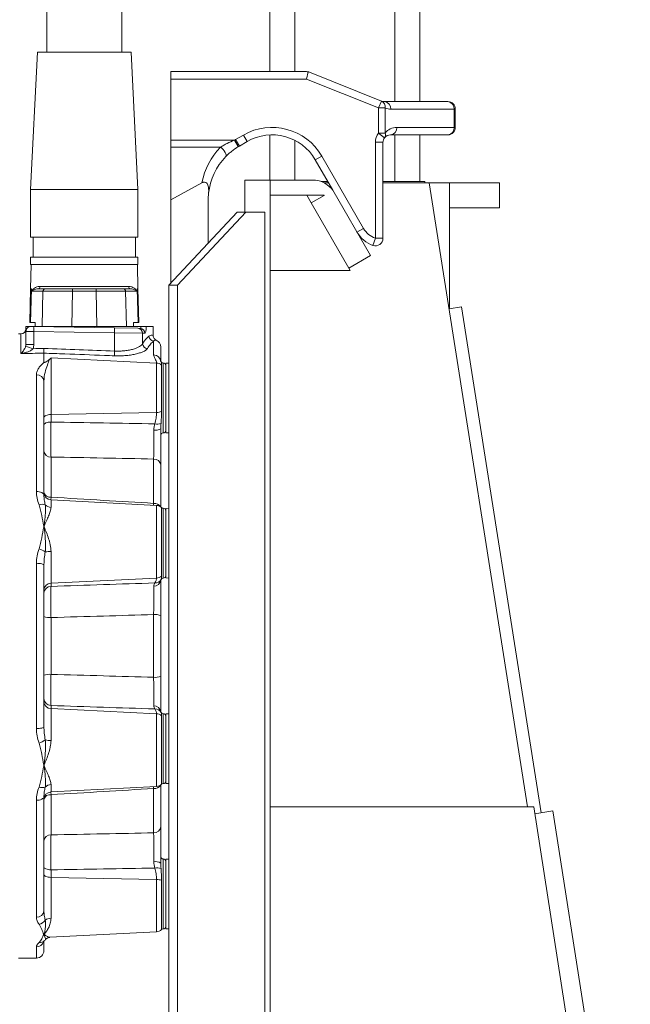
# Model space of a CAD drawing. Header units: millimetres. Extents: x 21 to 1445, y 16 to 3591.
# Tile 5 of 8: x 747 to 992, y 2198 to 2593. Entities that reach past the tile are written whole.
import ezdxf

# ---------------------------------------------------------------- set-up
doc = ezdxf.new("R2010")
doc.units = ezdxf.units.MM

msp = doc.modelspace()

# ---------------------------------------------------------------- linework, layer by layer
at = {"color": 7, "linetype": 'Continuous', "lineweight": 15}
for p, q in [((847.7, 2571.96), (847.7, 3527.95)), ((857.7, 2571.96), (857.7, 3527.95)), ((897.7, 2559.96), (897.7, 3527.95)), ((907.7, 2559.96), (907.7, 3527.95)), ((758.35, 2610.71), (758.35, 2579.71)), ((788.35, 2579.71), (788.35, 2610.71)), ((754.6, 2579.71), (751.85, 2524.71)), ((792.1, 2579.71), (754.6, 2579.71)), ((794.85, 2524.71), (792.1, 2579.71)), ((807.97, 2571.96), (862.39, 2571.96)), ((807.97, 2568.96), (807.97, 2571.96)), ((862.96, 2571.9), (862.39, 2568.96)), ((863.5, 2571.74), (892.35, 2560.2)), ((862.39, 2568.96), (807.97, 2568.96)), ((807.97, 2544.48), (807.97, 2568.96)), ((891.24, 2557.42), (862.39, 2568.96)), ((892.35, 2560.2), (891.24, 2557.42)), ((892.35, 2560.2), (892.43, 2560.17)), ((893.54, 2559.96), (918.97, 2559.96)), ((893.83, 2557.42), (891.24, 2557.42)), ((891.24, 2547.35), (891.24, 2557.42)), ((893.83, 2557.42), (893.83, 2547.35)), ((893.91, 2557.39), (893.83, 2557.42)), ((921.56, 2556.96), (896.14, 2556.96)), ((921.56, 2549.66), (921.56, 2556.96)), ((921.97, 2556.96), (921.56, 2556.96)), ((921.97, 2556.96), (921.97, 2549.66)), ((898.56, 2549.66), (921.56, 2549.66)), ((921.56, 2549.66), (921.97, 2549.66)), ((807.97, 2544.48), (833.48, 2544.48)), ((807.97, 2541.69), (807.97, 2544.48)), ((835.03, 2541.92), (833.48, 2544.48)), ((833.97, 2544.77), (837.06, 2546.56)), ((835.47, 2542.17), (833.97, 2544.77)), ((838.56, 2543.96), (835.47, 2542.17)), ((838.56, 2543.96), (837.06, 2546.56)), ((847.7, 2528.5), (847.7, 2546.62)), ((857.7, 2528.5), (857.7, 2544.42)), ((892.97, 2543.66), (889.97, 2543.66)), ((889.97, 2505.23), (889.97, 2543.66)), ((893.6, 2545.5), (891.24, 2547.35)), ((893.83, 2547.35), (891.24, 2547.35)), ((892.97, 2543.66), (892.97, 2505.23)), ((918.97, 2546.66), (895.97, 2546.66)), ((897.7, 2527.95), (897.7, 2546.66)), ((907.7, 2527.95), (907.7, 2546.66)), ((827.87, 2541.69), (807.97, 2541.69)), ((807.97, 2520.67), (807.97, 2541.69)), ((865.88, 2536.64), (868.47, 2538.14)), ((872.91, 2524.46), (865.88, 2536.64)), ((868.47, 2538.14), (885.17, 2509.21)), ((837.7, 2528.5), (847.76, 2528.5)), ((837.7, 2515.65), (837.7, 2528.5)), ((847.76, 2076.02), (847.76, 2528.5)), ((847.76, 2528.5), (865.9, 2528.5)), ((870.89, 2527.95), (868.26, 2527.95)), ((909.72, 2527.95), (892.97, 2527.95)), ((909.72, 2527.95), (909.72, 2527.44)), ((751.85, 2524.71), (751.85, 2505.71)), ((794.85, 2524.71), (751.85, 2524.71)), ((794.85, 2505.71), (794.85, 2524.71)), ((807.97, 2520.67), (820.46, 2527.43)), ((871.19, 2527.44), (869.41, 2527.44)), ((888, 2498.32), (872.91, 2524.46)), ((911.54, 2527.44), (892.97, 2527.44)), ((950.93, 2277.49), (911.54, 2527.44)), ((911.54, 2527.44), (919.58, 2527.44)), ((919.58, 2477.03), (919.58, 2527.44)), ((919.58, 2527.44), (939.7, 2527.44)), ((939.7, 2527.44), (939.7, 2517.38)), ((807.97, 2520.67), (807.97, 2487.27)), ((822.97, 2520.52), (822.97, 2503.23)), ((847.76, 2522.46), (869.39, 2522.46)), ((864.2, 2519.43), (862.44, 2522.46)), ((864.2, 2519.43), (869.39, 2522.42)), ((869.39, 2522.46), (869.39, 2522.42)), ((879.29, 2493.29), (864.2, 2519.43)), ((939.7, 2517.38), (919.58, 2517.38)), ((834.63, 2515.65), (807.22, 2486.47)), ((838.07, 2515.65), (810.66, 2486.47)), ((838.07, 2515.65), (834.63, 2515.65)), ((845.64, 2515.65), (838.07, 2515.65)), ((845.64, 2515.65), (845.64, 2076.02)), ((882.57, 2507.71), (885.17, 2509.21)), ((794.85, 2505.71), (751.85, 2505.71)), ((752.85, 2505.71), (752.85, 2497.71)), ((793.85, 2497.71), (793.85, 2505.71)), ((888.97, 2502.4), (889.97, 2505.23)), ((892.97, 2505.23), (889.97, 2505.23)), ((751.85, 2497.71), (751.85, 2494.71)), ((794.85, 2497.71), (751.85, 2497.71)), ((794.85, 2494.71), (794.85, 2497.71)), ((879.29, 2493.29), (888, 2498.32)), ((752.11, 2494.71), (751.85, 2484.96)), ((794.85, 2494.71), (751.85, 2494.71)), ((794.85, 2484.96), (794.6, 2494.71)), ((847.76, 2492.28), (879.87, 2492.28)), ((879.87, 2492.28), (879.29, 2493.29)), ((751.85, 2484.96), (751.49, 2471.46)), ((752.18, 2484.96), (751.82, 2471.46)), ((751.85, 2484.96), (752.18, 2484.96)), ((752.15, 2483.98), (752.18, 2484.96)), ((752.18, 2484.96), (752.18, 2484.96)), ((754.73, 2484.96), (757.79, 2484.96)), ((755.56, 2485.93), (791.15, 2485.93)), ((757.79, 2484.96), (768.62, 2484.96)), ((768.62, 2484.96), (778.09, 2484.96)), ((768.62, 2484.96), (768.62, 2483.98)), ((778.09, 2484.96), (778.09, 2483.98)), ((778.09, 2484.96), (788.92, 2484.96)), ((788.92, 2484.96), (791.98, 2484.96)), ((794.53, 2484.96), (794.55, 2483.98)), ((794.53, 2484.96), (794.53, 2484.96)), ((794.89, 2471.46), (794.53, 2484.96)), ((794.53, 2484.96), (794.85, 2484.96)), ((795.21, 2471.46), (794.85, 2484.96)), ((810.66, 2486.47), (807.22, 2486.47)), ((807.22, 2105.2), (807.22, 2486.47)), ((810.66, 2105.2), (810.66, 2486.47)), ((756.8, 2483.98), (752.15, 2483.98)), ((756.5, 2469.96), (756.8, 2483.98)), ((768.62, 2483.98), (768.31, 2469.96)), ((778.09, 2483.98), (768.62, 2483.98)), ((778.39, 2469.96), (778.09, 2483.98)), ((789.9, 2483.98), (790.21, 2469.96)), ((794.55, 2483.98), (789.9, 2483.98)), ((919.48, 2477.01), (924.45, 2477.8)), ((956.39, 2275.16), (924.45, 2477.8)), ((749.97, 2467.92), (749.97, 2469.96)), ((751.82, 2471.46), (751.49, 2471.46)), ((751.82, 2471.46), (753.68, 2471.46)), ((752, 2469.92), (753.05, 2469.9)), ((755.59, 2469.96), (752.02, 2469.96)), ((753.05, 2469.9), (785.4, 2469.34)), ((753.65, 2471.46), (753.62, 2469.96)), ((753.68, 2471.46), (753.64, 2469.96)), ((755.55, 2469.96), (756.5, 2469.96)), ((768.31, 2469.96), (756.5, 2469.96)), ((768.31, 2469.96), (778.39, 2469.96)), ((790.21, 2469.96), (778.39, 2469.96)), ((785.4, 2469.34), (794.78, 2469.18)), ((791.66, 2469.96), (790.21, 2469.96)), ((796.19, 2469.96), (791.58, 2469.96)), ((793.03, 2471.46), (794.89, 2471.46)), ((793.06, 2469.96), (793.03, 2471.46)), ((793.08, 2469.96), (793.05, 2471.46)), ((794.78, 2469.18), (795.66, 2469.16)), ((795.21, 2471.46), (794.89, 2471.46)), ((798.15, 2469.96), (800.97, 2469.96)), ((800.97, 2466.25), (800.97, 2469.96)), ((747.97, 2466.96), (746.97, 2466.96)), ((747.97, 2459.04), (747.97, 2466.96)), ((749.97, 2462.75), (749.97, 2467.92)), ((753.12, 2467.9), (749.97, 2467.92)), ((753.12, 2467.9), (753.12, 2462.75)), ((785.47, 2467.34), (753.12, 2467.9)), ((785.47, 2460.05), (785.47, 2467.34)), ((796.72, 2467.18), (785.47, 2467.34)), ((796.72, 2463), (796.72, 2467.18)), ((797.61, 2467.16), (796.72, 2467.18)), ((753.12, 2462.75), (749.97, 2462.75)), ((801.12, 2458.59), (801.12, 2464.03)), ((803.97, 2461.66), (803.97, 2455.74)), ((757.17, 2459.21), (757.17, 2455.52)), ((760.01, 2457.3), (760.01, 2434.63)), ((802.33, 2455.26), (760.01, 2457.3)), ((802.33, 2435.48), (802.33, 2455.26)), ((804.27, 2454.47), (804.27, 2435.81)), ((804.97, 2455.27), (804.97, 2441.27)), ((807.22, 2455.25), (805.97, 2455.2)), ((805.97, 2427.34), (805.97, 2455.2)), ((754.17, 2403.79), (754.17, 2450.59)), ((757.19, 2448.27), (757.17, 2447.99)), ((757.17, 2447.99), (757.17, 2402.3)), ((804.97, 2441.27), (804.97, 2427.27)), ((802.33, 2435.48), (760.01, 2434.63)), ((760.01, 2434.63), (760.01, 2431.62)), ((803.98, 2429.27), (803.97, 2428.9)), ((805.97, 2427.34), (807.22, 2427.3)), ((760.01, 2417.62), (760.01, 2401.54)), ((801.12, 2399.06), (801.12, 2416.81)), ((803.97, 2414.43), (803.97, 2397.64)), ((760.01, 2401.54), (760, 2400.46)), ((802.33, 2398.23), (760.01, 2400.45)), ((760.01, 2400.45), (760.01, 2397.45)), ((802.33, 2369.11), (802.33, 2398.23)), ((804.27, 2397.38), (804.27, 2369.9)), ((804.97, 2397.1), (804.97, 2373.2)), ((807.22, 2397.07), (805.97, 2397.03)), ((805.97, 2369.17), (805.97, 2397.03)), ((760.01, 2379.83), (760.01, 2367.07)), ((754.17, 2308.86), (754.17, 2375.05)), ((757.19, 2374.65), (757.17, 2374.26)), ((757.17, 2374.26), (757.17, 2309.65)), ((804.97, 2373.2), (804.97, 2369.1)), ((802.33, 2369.11), (760.01, 2367.07)), ((760.01, 2367.07), (760.01, 2365.82)), ((805.97, 2369.17), (807.22, 2369.12)), ((801.12, 2329.41), (801.12, 2354.51)), ((760.01, 2353.33), (760.01, 2330.58)), ((803.97, 2354.11), (803.97, 2329.8)), ((760.01, 2318.1), (760.01, 2316.85)), ((760.01, 2316.85), (760.01, 2304.08)), ((802.33, 2314.8), (760.01, 2316.85)), ((803.99, 2315.51), (804.04, 2315.43)), ((804.97, 2314.82), (804.97, 2286.82)), ((802.33, 2285.69), (802.33, 2314.8)), ((804.27, 2314.02), (804.27, 2286.53)), ((807.22, 2314.79), (805.97, 2314.75)), ((805.97, 2286.89), (805.97, 2314.75)), ((760, 2283.43), (760.01, 2282.38)), ((760.01, 2286.46), (760.01, 2283.47)), ((760.01, 2283.47), (802.33, 2285.69)), ((801.12, 2284.85), (801.13, 2285.62)), ((801.12, 2267.1), (801.12, 2284.85)), ((803.97, 2286.28), (803.97, 2269.48)), ((805.97, 2286.89), (807.22, 2286.84)), ((754.17, 2233.32), (754.17, 2280.13)), ((757.19, 2281.88), (757.17, 2281.61)), ((757.17, 2281.61), (757.17, 2235.93)), ((760.01, 2282.38), (760.01, 2266.29)), ((953.39, 2277.49), (847.76, 2277.49)), ((984.58, 2077.81), (953.39, 2277.49)), ((953.82, 2274.75), (961, 2275.88)), ((992.06, 2077.09), (961, 2275.88)), ((804.97, 2256.64), (804.97, 2228.64)), ((807.22, 2256.61), (805.97, 2256.57)), ((805.97, 2228.71), (805.97, 2256.57)), ((760.01, 2252.29), (760.01, 2249.28)), ((760.01, 2249.28), (760.01, 2232.9)), ((802.33, 2248.43), (760.01, 2249.28)), ((802.33, 2227.51), (802.33, 2248.43)), ((804.27, 2248.11), (804.27, 2228.36)), ((757.17, 2243.42), (757.17, 2243.42)), ((757.17, 2243.41), (757.17, 2243.42)), ((805.97, 2228.71), (807.22, 2228.67)), ((759.56, 2225.27), (802.33, 2227.51)), ((759.56, 2225.27), (759.56, 2225.27)), ((754.17, 2216.96), (754.17, 2221.42)), ((757.17, 2223.59), (757.17, 2219.96)), ((746.97, 2216.96), (754.17, 2216.96))]:
    msp.add_line(p, q, dxfattribs=at)
at = {"color": 7, "linetype": 'Continuous', "lineweight": 15, "flags": 128}
for points in [[(830.02, 2537.93), (830.18, 2538.22), (830.19, 2538.62), (830.07, 2539.1), (829.81, 2539.64), (829.44, 2540.2), (828.97, 2540.75), (828.44, 2541.26), (827.87, 2541.69)], [(757.17, 2433.49), (757.22, 2433.7), (757.38, 2433.91), (757.64, 2434.11), (757.99, 2434.28), (758.42, 2434.42), (758.91, 2434.53), (759.45, 2434.6), (760.01, 2434.63)], [(757.17, 2430.47), (757.22, 2430.69), (757.38, 2430.9), (757.64, 2431.09), (757.99, 2431.26), (758.42, 2431.41), (758.91, 2431.52), (759.45, 2431.59), (760.01, 2431.62)], [(754.17, 2403.79), (754.75, 2403.76), (755.32, 2403.67), (755.83, 2403.54), (756.29, 2403.35), (756.66, 2403.13), (756.94, 2402.87), (757.11, 2402.59), (757.17, 2402.3)], [(754.17, 2375.05), (754.75, 2375.04), (755.32, 2374.99), (755.83, 2374.92), (756.29, 2374.82), (756.66, 2374.7), (756.94, 2374.56), (757.11, 2374.42), (757.17, 2374.26)], [(754.17, 2308.86), (754.75, 2308.87), (755.32, 2308.92), (755.83, 2308.99), (756.29, 2309.09), (756.66, 2309.21), (756.94, 2309.35), (757.11, 2309.5), (757.17, 2309.65)], [(754.17, 2280.13), (754.75, 2280.16), (755.32, 2280.24), (755.83, 2280.38), (756.29, 2280.56), (756.66, 2280.79), (756.94, 2281.04), (757.11, 2281.32), (757.17, 2281.61)], [(757.17, 2253.44), (757.22, 2253.22), (757.38, 2253.01), (757.64, 2252.82), (757.99, 2252.65), (758.42, 2252.51), (758.91, 2252.4), (759.45, 2252.33), (760.01, 2252.29)], [(757.17, 2250.43), (757.22, 2250.21), (757.38, 2250), (757.64, 2249.81), (757.99, 2249.64), (758.42, 2249.49), (758.91, 2249.38), (759.45, 2249.31), (760.01, 2249.28)]]:
    msp.add_lwpolyline(points, dxfattribs=at)
at = {"color": 7, "linetype": 'Continuous', "lineweight": 15}
for centre, radius, start, end in [((862.39, 2568.96), 3, 79.0993, 90), ((862.39, 2568.96), 3, 68.1986, 79.0993), ((891.25, 2557.83), 2.62, 350.9735, 65.0227), ((891.32, 2557.8), 2.62, 350.9735, 65.0227), ((893.54, 2562.96), 3, 248.1986, 270), ((893.33, 2557.15), 2.82, 356.1609, 85.5608), ((918.75, 2557.15), 2.82, 356.1609, 85.5608), ((918.97, 2556.96), 3, 0, 90), ((896.14, 2562.96), 6, 248.1986, 270), ((848.56, 2526.64), 23, 30, 120), ((898.56, 2543.66), 6, 90, 142.0003), ((895.75, 2549.47), 2.82, 274.4392, 3.8391), ((918.75, 2549.47), 2.82, 274.4392, 3.8391), ((918.97, 2549.66), 3, 270, 0), ((847.97, 2520.52), 28, 120, 121.1624), ((848.56, 2526.64), 20, 30, 120), ((895.97, 2543.66), 6, 142.0003, 180), ((895.97, 2543.66), 3, 142.0003, 180), ((891.99, 2546.64), 1.97, 324.748, 20.991), ((895.97, 2543.66), 3, 90, 142.0003), ((847.97, 2522.2), 28, 135.8796, 169.2383), ((847.97, 2520.52), 25, 120, 121.1624), ((847.97, 2520.52), 25, 135.8796, 173.6798), ((864.8, 2518.5), 10.06, 36.3087, 83.7516), ((847.97, 2520.52), 25, 173.94, 180), ((822.2, 2523.38), 0.928, 353.6804, 356.7752), ((892.97, 2513.71), 9, 210, 250.5288), ((892.97, 2513.71), 12, 210, 250.5288), ((889.97, 2505.23), 3, 250.5288, 0), ((754.64, 2485.87), 0.921, 275.6793, 3.5452), ((757.8, 2483.97), 0.992, 90.4266, 178.9504), ((788.91, 2483.97), 0.992, 1.0496, 89.5734), ((792.07, 2485.87), 0.921, 176.4548, 264.3207), ((747.97, 2468.96), 2, 270, 0), ((751.97, 2467.92), 2, 89, 180), ((743.51, 2468.57), 9.63, 356.038, 7.9584), ((775.86, 2468), 9.63, 356.038, 7.9584), ((794.73, 2467.19), 1.99, 359.705, 88.7249), ((795.62, 2467.17), 1.99, 359.705, 88.7249), ((801.27, 2466.05), 2.02, 180.7265, 265.9722), ((733.22, 2403.89), 60.39, 71.0363, 74.0093), ((798.76, 2463.1), 2.04, 182.721, 265.448), ((800.97, 2461.66), 3, 0, 66.2013), ((803.4, 2459.11), 17.96, 177.0012, 182.9988), ((801.05, 2455.67), 2.92, 1.3888, 88.5148), ((802.2, 2452.14), 3.12, 48.3996, 87.5451), ((804.97, 2456.27), 1, 211.8611, 270), ((804.97, 2454.27), 1, 0, 90), ((754.35, 2447.78), 2.82, 4.2872, 93.7251), ((802.31, 2441.55), 6.07, 270.1978, 288.8293), ((802.57, 2434.91), 4.11, 256.08, 291.5046), ((801.8, 2432.82), 4.48, 261.6226, 298.9465), ((804.97, 2426.27), 1, 90, 180), ((804.97, 2428.27), 1, 270, 0), ((759.84, 2420.31), 2.7, 187.2331, 273.5228), ((801.28, 2414.11), 2.71, 6.8419, 93.2438), ((760.17, 2403.44), 3, 180, 267), ((759.66, 2404.14), 2.63, 198.6404, 277.5976), ((756.55, 2395.09), 3.62, 71.4069, 111.2561), ((760.08, 2400.64), 3.19, 221.7051, 268.7554), ((801.41, 2396.17), 2.9, 31.9526, 95.5864), ((802.17, 2395.23), 3, 45.7006, 87), ((804.97, 2398.1), 1, 225.7006, 270), ((804.97, 2396.1), 1, 0, 90), ((758.21, 2382.18), 7.83, 97.1741, 98.3337), ((755.93, 2381.8), 7.94, 80.5128, 81.6593), ((753.21, 2373.81), 7.32, 52.1428, 73.935), ((759.9, 2369.76), 10.07, 89.3649, 102.606), ((804.97, 2370.1), 1, 270, 0), ((760.04, 2364.19), 2.88, 90.6664, 177.7988), ((801.25, 2368.63), 2.73, 267.8029, 354.1161), ((801.74, 2369.88), 2.69, 266.7274, 330.7407), ((802.2, 2372.23), 3.12, 272.4549, 311.6004), ((804.97, 2368.1), 1, 90, 152.8487), ((760.04, 2362.94), 2.88, 90.6664, 177.7988), ((801.8, 2348.97), 5.58, 67.0921, 96.9133), ((759.34, 2359.51), 6.21, 249.5786, 276.2333), ((759.34, 2324.41), 6.21, 83.7667, 110.4214), ((801.8, 2334.94), 5.58, 263.0867, 292.9079), ((760.04, 2320.98), 2.88, 182.2012, 269.3336), ((760.04, 2319.73), 2.88, 182.2012, 269.3336), ((801.25, 2315.28), 2.73, 5.8839, 92.1971), ((801.74, 2314.04), 2.69, 29.2593, 93.2726), ((804.97, 2315.82), 1, 207.0812, 270), ((804.97, 2313.82), 1, 0, 90), ((802.2, 2311.68), 3.12, 48.3996, 87.5451), ((753.21, 2310.1), 7.32, 286.065, 307.8572), ((759.9, 2314.15), 10.07, 257.394, 270.6351), ((755.93, 2302.11), 7.94, 278.3407, 279.4872), ((758.21, 2301.74), 7.83, 261.6663, 262.8259), ((804.97, 2287.82), 1, 270, 0), ((756.55, 2288.83), 3.62, 248.7439, 288.5931), ((760.17, 2280.47), 3, 93, 180), ((760.08, 2283.28), 3.19, 91.2446, 138.2949), ((801.41, 2287.74), 2.9, 264.4136, 328.0474), ((802.17, 2288.68), 3, 273, 314.2994), ((804.97, 2285.82), 1, 90, 134.2994), ((759.66, 2279.77), 2.63, 82.4024, 161.3596), ((801.28, 2269.81), 2.71, 266.7562, 353.1581), ((759.84, 2263.6), 2.7, 86.4772, 172.7669), ((804.97, 2257.64), 1, 180, 270), ((804.97, 2255.64), 1, 0, 90), ((801.8, 2251.1), 4.48, 61.0535, 98.3774), ((802.57, 2249.01), 4.11, 68.4954, 103.92), ((802.31, 2242.36), 6.07, 71.1707, 89.8022), ((754.35, 2236.14), 2.82, 266.2749, 355.7128), ((754.68, 2233.88), 3.47, 279.1638, 330.5218), ((759.98, 2228.96), 3.94, 89.5108, 125.2648), ((802.17, 2230.5), 3, 273, 314.2994), ((804.97, 2227.64), 1, 90, 134.2994), ((804.97, 2229.64), 1, 270, 0), ((756.88, 2229.72), 3.2, 273.4847, 276.3061), ((757.27, 2229.58), 3.17, 266.5338, 269.3749), ((754.21, 2224.39), 2.97, 269.1792, 343.4326), ((755.54, 2225.73), 2.59, 263.2511, 311.3212), ((754.17, 2219.96), 3, 270, 0)]:
    msp.add_arc(centre, radius, start, end, dxfattribs=at)
for centre, major_axis, ratio, start_param, end_param in [((768.62, 2483.96), (12, -0.02), 0.00218, 1.571327, 2.967016), ((778.08, 2483.96), (12, 0.02), 0.00218, 0.174577, 1.570265), ((751.97, 2471.92), (-0.04, 2), 0.052264, 3.139763, 3.329381), ((795.63, 2471.16), (-0.04, 2), 0.335459, 3.128297, 4.059769), ((797.61, 2471.16), (0, 4), 0.141755, 3.139049, 4.40682), ((800.88, 2341.96), (0, 124.6), 0.140545, 0.093153, 0.239546), ((1596.7, 2341.96), (2423.3, 0), 0.052408, 1.924595, 1.926474), ((1596.81, 2341.96), (2423.3, 0), 0.051582, 1.924618, 1.928668)]:
    msp.add_ellipse(centre, major_axis=major_axis, ratio=ratio, start_param=start_param, end_param=end_param, dxfattribs=at)
for points, knots in [([(827.87, 2541.69), (828.29, 2541.96), (828.73, 2542.23), (829.64, 2542.74), (830.1, 2542.99), (831.51, 2543.69), (832.48, 2544.11), (833.48, 2544.48)], [0, 0, 0, 0, 0.25, 0.25, 0.5, 0.5, 1, 1, 1, 1]), ([(835.03, 2541.92), (834.08, 2541.34), (833.18, 2540.71), (831.92, 2539.7), (831.51, 2539.35), (830.73, 2538.64), (830.36, 2538.28), (830.02, 2537.93)], [0, 0, 0, 0, 0.5, 0.5, 0.75, 0.75, 1, 1, 1, 1]), ([(823.12, 2523.33), (823.17, 2523.86), (823.19, 2524.38), (823.15, 2525.18), (823.13, 2525.44), (823.04, 2525.97), (822.98, 2526.22), (822.8, 2526.72), (822.69, 2526.96), (822.44, 2527.27), (822.35, 2527.37), (822.15, 2527.52), (822.04, 2527.59), (821.68, 2527.72), (821.42, 2527.73), (821.05, 2527.67), (820.93, 2527.63), (820.69, 2527.54), (820.57, 2527.49), (820.46, 2527.43)], [0, 0, 0, 0, 0.25, 0.25, 0.375, 0.375, 0.5, 0.5, 0.625, 0.625, 0.6875, 0.6875, 0.75, 0.75, 0.875, 0.875, 0.9375, 0.9375, 1, 1, 1, 1]), ([(755.56, 2485.93), (755.12, 2485.93), (754.73, 2485.85), (754.01, 2485.61), (753.69, 2485.45), (753.12, 2485.08), (752.88, 2484.88), (752.56, 2484.55), (752.47, 2484.44), (752.3, 2484.21), (752.22, 2484.1), (752.15, 2483.98)], [0, 0, 0, 0, 0.25, 0.25, 0.5, 0.5, 0.75, 0.75, 0.875, 0.875, 1, 1, 1, 1]), ([(754.73, 2484.96), (754.43, 2484.96), (754.16, 2484.92), (753.65, 2484.8), (753.41, 2484.71), (752.99, 2484.53), (752.79, 2484.43), (752.45, 2484.21), (752.29, 2484.1), (752.15, 2483.98)], [0, 0, 0, 0, 0.25, 0.25, 0.5, 0.5, 0.75, 0.75, 1, 1, 1, 1]), ([(791.15, 2485.93), (791.58, 2485.93), (791.98, 2485.85), (792.7, 2485.61), (793.02, 2485.45), (793.59, 2485.08), (793.83, 2484.88), (794.14, 2484.55), (794.24, 2484.44), (794.41, 2484.21), (794.48, 2484.1), (794.55, 2483.98)], [0, 0, 0, 0, 0.25, 0.25, 0.5, 0.5, 0.75, 0.75, 0.875, 0.875, 1, 1, 1, 1]), ([(791.98, 2484.96), (792.27, 2484.96), (792.55, 2484.92), (793.06, 2484.8), (793.29, 2484.71), (793.72, 2484.53), (793.91, 2484.43), (794.26, 2484.21), (794.42, 2484.1), (794.55, 2483.98)], [0, 0, 0, 0, 0.25, 0.25, 0.5, 0.5, 0.75, 0.75, 1, 1, 1, 1]), ([(749.97, 2469.96), (749.97, 2469.96), (750.03, 2469.96), (750.25, 2469.96), (750.4, 2469.96), (750.76, 2469.96), (750.97, 2469.96), (751.32, 2469.96), (751.44, 2469.96), (751.63, 2469.96), (751.7, 2469.96), (751.85, 2469.96), (751.94, 2469.96), (752.02, 2469.96)], [0, 0, 0, 0, 0.25, 0.25, 0.5, 0.5, 0.75, 0.75, 0.875, 0.875, 0.9375, 0.9375, 1, 1, 1, 1]), ([(796.19, 2469.96), (796.31, 2469.96), (796.44, 2469.96), (796.67, 2469.96), (796.79, 2469.96), (797.01, 2469.96), (797.12, 2469.96), (797.32, 2469.96), (797.41, 2469.96), (797.58, 2469.96), (797.66, 2469.96), (797.81, 2469.96), (797.87, 2469.96), (798.04, 2469.96), (798.12, 2469.96), (798.15, 2469.96)], [0, 0, 0, 0, 0.125, 0.125, 0.25, 0.25, 0.375, 0.375, 0.5, 0.5, 0.625, 0.625, 0.75, 0.75, 1, 1, 1, 1]), ([(799.25, 2466.02), (799.53, 2466.21), (799.82, 2466.33), (800.39, 2466.41), (800.68, 2466.37), (800.97, 2466.25)], [0, 0, 0, 0, 0.5, 0.5, 1, 1, 1, 1]), ([(800.97, 2466.25), (800.97, 2466.05), (801, 2465.86), (801.11, 2465.49), (801.19, 2465.31), (801.4, 2464.98), (801.54, 2464.84), (801.83, 2464.59), (802, 2464.48), (802.18, 2464.4)], [0, 0, 0, 0, 0.25, 0.25, 0.5, 0.5, 0.75, 0.75, 1, 1, 1, 1]), ([(749.85, 2461.95), (749.79, 2461.74), (749.73, 2461.56), (749.58, 2461.22), (749.5, 2461.07), (749.27, 2460.64), (749.11, 2460.39), (748.79, 2459.94), (748.62, 2459.73), (748.38, 2459.45), (748.3, 2459.36), (748.13, 2459.19), (748.05, 2459.11), (747.97, 2459.04)], [0, 0, 0, 0, 0.125, 0.125, 0.25, 0.25, 0.5, 0.5, 0.75, 0.75, 0.875, 0.875, 1, 1, 1, 1]), ([(752.84, 2461.01), (752.69, 2460.83), (752.51, 2460.68), (752.14, 2460.42), (751.94, 2460.3), (751.35, 2459.98), (750.93, 2459.81), (750.09, 2459.51), (749.67, 2459.39), (749.03, 2459.24), (748.82, 2459.19), (748.39, 2459.11), (748.18, 2459.07), (747.97, 2459.04)], [0, 0, 0, 0, 0.125, 0.125, 0.25, 0.25, 0.5, 0.5, 0.75, 0.75, 0.875, 0.875, 1, 1, 1, 1]), ([(757.17, 2459.22), (757.16, 2459.29), (757.15, 2459.39), (757.13, 2459.63), (757.13, 2459.78), (757.12, 2460.11), (757.12, 2460.3), (757.11, 2460.68), (757.11, 2460.89), (757.11, 2461.09)], [0, 0, 0, 0, 0.25, 0.25, 0.5, 0.5, 0.75, 0.75, 1, 1, 1, 1]), ([(785.47, 2460.05), (786.18, 2460.02), (786.87, 2460.02), (787.89, 2460.05), (788.23, 2460.07), (788.9, 2460.11), (789.23, 2460.14), (790.2, 2460.25), (790.82, 2460.34), (791.68, 2460.51), (791.96, 2460.57), (792.51, 2460.7), (792.77, 2460.77), (793.53, 2461), (793.99, 2461.16), (794.81, 2461.49), (795.18, 2461.67), (795.81, 2462.05), (796.07, 2462.24), (796.48, 2462.62), (796.63, 2462.81), (796.72, 2463)], [0, 0, 0, 0, 0.125, 0.125, 0.1875, 0.1875, 0.25, 0.25, 0.375, 0.375, 0.4375, 0.4375, 0.5, 0.5, 0.625, 0.625, 0.75, 0.75, 0.875, 0.875, 1, 1, 1, 1]), ([(798.6, 2461.07), (798.49, 2460.88), (798.31, 2460.68), (797.82, 2460.3), (797.51, 2460.12), (796.76, 2459.75), (796.33, 2459.57), (795.36, 2459.24), (794.83, 2459.08), (793.63, 2458.79), (793, 2458.66), (791.65, 2458.45), (790.93, 2458.36), (789.43, 2458.22), (788.66, 2458.18), (787.09, 2458.14), (786.28, 2458.14), (785.47, 2458.17)], [0, 0, 0, 0, 0.125, 0.125, 0.25, 0.25, 0.375, 0.375, 0.5, 0.5, 0.625, 0.625, 0.75, 0.75, 0.875, 0.875, 1, 1, 1, 1]), ([(801.12, 2464.03), (800.7, 2463.76), (800.28, 2463.37), (799.43, 2462.38), (799.01, 2461.78), (798.6, 2461.07)], [0, 0, 0, 0, 0.5, 0.5, 1, 1, 1, 1]), ([(802.18, 2464.4), (802, 2464.48), (801.83, 2464.49), (801.48, 2464.36), (801.3, 2464.23), (801.12, 2464.03)], [0, 0, 0, 0, 0.5, 0.5, 1, 1, 1, 1]), ([(785.47, 2458.17), (784.14, 2458.22), (782.81, 2458.27), (781.48, 2458.32), (776.15, 2458.52), (770.83, 2458.71), (765.51, 2458.91), (762.73, 2459.01), (759.95, 2459.11), (757.17, 2459.22), (757.17, 2459.22), (757.17, 2459.22), (757.17, 2459.22)], [0, 0, 0, 0, 0.004, 0.004, 0.004, 0.02, 0.02, 0.02, 0.02835713, 0.02835713, 0.02835713, 0.02835723, 0.02835723, 0.02835723, 0.02835723]), ([(759.38, 2456.69), (759.48, 2456.79), (759.59, 2456.9), (759.8, 2457.1), (759.9, 2457.2), (760.01, 2457.3)], [0, 0, 0, 0, 0.5, 0.5, 1, 1, 1, 1]), ([(802.33, 2455.26), (802.33, 2455.56), (802.25, 2455.86), (802.01, 2456.45), (801.85, 2456.73), (801.55, 2457.29), (801.4, 2457.56), (801.19, 2458.09), (801.12, 2458.34), (801.12, 2458.59)], [0, 0, 0, 0, 0.25, 0.25, 0.5, 0.5, 0.75, 0.75, 1, 1, 1, 1]), ([(754.17, 2450.59), (754.17, 2451.06), (754.26, 2451.52), (754.58, 2452.41), (754.81, 2452.83), (755.36, 2453.65), (755.68, 2454.04), (756.39, 2454.8), (756.77, 2455.17), (757.17, 2455.52)], [0, 0, 0, 0, 0.25, 0.25, 0.5, 0.5, 0.75, 0.75, 1, 1, 1, 1]), ([(757.17, 2455.52), (757.17, 2455.5), (757.17, 2455.48), (757.19, 2455.46), (757.2, 2455.45), (757.23, 2455.43), (757.26, 2455.43), (757.32, 2455.43), (757.36, 2455.44), (757.43, 2455.46), (757.46, 2455.47), (757.62, 2455.53), (757.73, 2455.58), (758.04, 2455.75), (758.24, 2455.86), (758.61, 2456.09), (758.78, 2456.2), (759.1, 2456.44), (759.25, 2456.56), (759.38, 2456.69)], [0, 0, 0, 0, 0.03125, 0.03125, 0.046875, 0.046875, 0.0625, 0.0625, 0.09375, 0.09375, 0.125, 0.125, 0.25, 0.25, 0.5, 0.5, 0.75, 0.75, 1, 1, 1, 1]), ([(759.38, 2456.69), (759.26, 2456.36), (758.89, 2455.31), (758.03, 2453.08), (757.32, 2450.48), (757.22, 2448.79), (757.19, 2448.27)], [0, 0, 0, 0, 0.157966, 0.49848, 0.845377, 1, 1, 1, 1]), ([(804.12, 2455.74), (804.1, 2455.78), (803.98, 2455.99), (803.92, 2456.13), (803.92, 2456.12), (803.92, 2456.11)], [0, 0, 0, 0, 0.1532, 0.713661, 1, 1, 1, 1]), ([(804.09, 2455.73), (804.11, 2455.71), (804.18, 2455.63), (804.26, 2455.14), (804.27, 2454.62), (804.27, 2454.47)], [0, 0, 0, 0, 0.23118, 0.78097, 1, 1, 1, 1]), ([(801.59, 2430.92), (801.75, 2431.67), (801.94, 2432.43), (802.16, 2433.57), (802.22, 2433.95), (802.31, 2434.71), (802.33, 2435.1), (802.33, 2435.48)], [0, 0, 0, 0, 0.5, 0.5, 0.75, 0.75, 1, 1, 1, 1]), ([(804.27, 2435.81), (804.27, 2434.95), (804.25, 2434.13), (804.18, 2432.55), (804.13, 2431.8), (804.08, 2431.08)], [0, 0, 0, 0, 0.5, 0.5, 1, 1, 1, 1]), ([(760.01, 2431.62), (760, 2431.02), (760, 2430.4), (759.99, 2429.15), (759.98, 2428.51), (759.98, 2427.53), (759.98, 2427.21), (759.97, 2426.56), (759.97, 2426.24), (759.97, 2425.28), (759.97, 2424.64), (759.97, 2423.7), (759.97, 2423.39), (759.97, 2422.77), (759.97, 2422.47), (759.97, 2421.59), (759.98, 2421.02), (759.98, 2420.21), (759.98, 2419.94), (759.99, 2419.43), (759.99, 2419.18), (760, 2418.47), (760, 2418.02), (760.01, 2417.62)], [0, 0, 0, 0, 0.125, 0.125, 0.25, 0.25, 0.3125, 0.3125, 0.375, 0.375, 0.5, 0.5, 0.5625, 0.5625, 0.625, 0.625, 0.75, 0.75, 0.8125, 0.8125, 0.875, 0.875, 1, 1, 1, 1]), ([(760.01, 2431.62), (767, 2431.5), (773.99, 2431.39), (780.99, 2431.27), (787.85, 2431.15), (794.72, 2431.04), (801.59, 2430.92)], [0.00284913, 0.00284913, 0.00284913, 0.00284913, 0.02387031, 0.02387031, 0.02387031, 0.04451498, 0.04451498, 0.04451498, 0.04451498]), ([(801.15, 2428.38), (801.14, 2428.83), (801.2, 2429.26), (801.37, 2430.1), (801.48, 2430.51), (801.59, 2430.92)], [0, 0, 0, 0, 0.5, 0.5, 1, 1, 1, 1]), ([(804.08, 2431.08), (804.04, 2430.57), (804, 2429.97), (803.98, 2429.37), (803.98, 2429.27)], [0, 0, 0, 0, 0.834963, 1, 1, 1, 1]), ([(801.12, 2416.81), (801.14, 2417.48), (801.14, 2418.25), (801.15, 2419.34), (801.15, 2419.57), (801.16, 2420.02), (801.16, 2420.26), (801.16, 2420.97), (801.16, 2421.45), (801.16, 2422.21), (801.16, 2422.47), (801.17, 2422.99), (801.17, 2423.26), (801.16, 2424.05), (801.16, 2424.59), (801.16, 2425.67), (801.16, 2426.21), (801.15, 2427.3), (801.15, 2427.85), (801.15, 2428.38)], [0, 0, 0, 0, 0.25, 0.25, 0.3125, 0.3125, 0.375, 0.375, 0.5, 0.5, 0.5625, 0.5625, 0.625, 0.625, 0.75, 0.75, 0.875, 0.875, 1, 1, 1, 1]), ([(803.97, 2428.9), (803.97, 2428.56), (803.97, 2428.23), (803.97, 2427.55), (803.97, 2427.2), (803.97, 2426.18), (803.97, 2425.5), (803.97, 2424.15), (803.97, 2423.48), (803.97, 2422.49), (803.97, 2422.16), (803.97, 2421.51), (803.97, 2421.18), (803.97, 2420.24), (803.97, 2419.62), (803.97, 2418.74), (803.97, 2418.45), (803.97, 2417.87), (803.97, 2417.59), (803.97, 2416.23), (803.97, 2415.26), (803.97, 2414.43)], [0, 0, 0, 0, 0.0625, 0.0625, 0.125, 0.125, 0.25, 0.25, 0.375, 0.375, 0.4375, 0.4375, 0.5, 0.5, 0.625, 0.625, 0.6875, 0.6875, 0.75, 0.75, 1, 1, 1, 1]), ([(801.12, 2416.81), (794.41, 2416.95), (787.7, 2417.08), (780.99, 2417.21), (773.99, 2417.35), (767, 2417.48), (760.01, 2417.62)], [0.00284871, 0.00284871, 0.00284871, 0.00284871, 0.02302738, 0.02302738, 0.02302738, 0.04404507, 0.04404507, 0.04404507, 0.04404507]), ([(755.23, 2398.46), (754.91, 2399.34), (754.65, 2400.22), (754.28, 2401.99), (754.17, 2402.89), (754.17, 2403.79)], [0, 0, 0, 0, 0.5, 0.5, 1, 1, 1, 1]), ([(757.17, 2402.3), (757.17, 2401.69), (757.23, 2401.08), (757.42, 2399.82), (757.55, 2399.18), (757.7, 2398.52)], [0, 0, 0, 0, 0.5, 0.5, 1, 1, 1, 1]), ([(757.08, 2389.92), (756.83, 2391.38), (756.59, 2392.83), (756.16, 2394.97), (756.01, 2395.68), (755.76, 2396.73), (755.67, 2397.08), (755.47, 2397.78), (755.36, 2398.12), (755.23, 2398.46)], [0, 0, 0, 0, 0.5, 0.5, 0.75, 0.75, 0.875, 0.875, 1, 1, 1, 1]), ([(757.7, 2398.52), (757.75, 2398.22), (757.79, 2397.9), (757.83, 2397.26), (757.83, 2396.93), (757.83, 2395.92), (757.79, 2395.22), (757.67, 2393.77), (757.6, 2393.02), (757.43, 2391.51), (757.33, 2390.73), (757.23, 2389.94)], [0, 0, 0, 0, 0.125, 0.125, 0.25, 0.25, 0.5, 0.5, 0.75, 0.75, 1, 1, 1, 1]), ([(760.01, 2401.54), (767, 2401.11), (773.99, 2400.69), (780.99, 2400.27), (787.7, 2399.87), (794.41, 2399.46), (801.12, 2399.06)], [0.00284866, 0.00284866, 0.00284866, 0.00284866, 0.02386635, 0.02386635, 0.02386635, 0.04404502, 0.04404502, 0.04404502, 0.04404502]), ([(801.13, 2398.29), (801.13, 2398.38), (801.13, 2398.6), (801.13, 2398.89), (801.12, 2399.06)], [0, 0, 0, 0, 0.382644, 1, 1, 1, 1]), ([(760.01, 2397.45), (760.01, 2396.96), (759.9, 2396.43), (759.64, 2395.57), (759.54, 2395.28), (759.32, 2394.67), (759.19, 2394.36), (758.8, 2393.41), (758.51, 2392.76), (757.89, 2391.39), (757.56, 2390.68), (757.23, 2389.94)], [0, 0, 0, 0, 0.25, 0.25, 0.375, 0.375, 0.5, 0.5, 0.75, 0.75, 1, 1, 1, 1]), ([(755.23, 2380.85), (755.36, 2381.21), (755.47, 2381.57), (755.67, 2382.31), (755.76, 2382.67), (756.01, 2383.78), (756.16, 2384.52), (756.59, 2386.73), (756.83, 2388.2), (757.08, 2389.66)], [0, 0, 0, 0, 0.125, 0.125, 0.25, 0.25, 0.5, 0.5, 1, 1, 1, 1]), ([(757.23, 2389.64), (757.43, 2388.04), (757.61, 2386.4), (757.79, 2383.88), (757.83, 2383.02), (757.83, 2381.74), (757.83, 2381.31), (757.79, 2380.45), (757.75, 2380.02), (757.7, 2379.59)], [0, 0, 0, 0, 0.5, 0.5, 0.75, 0.75, 0.875, 0.875, 1, 1, 1, 1]), ([(760.01, 2379.83), (760.01, 2380.7), (759.9, 2381.55), (759.64, 2382.82), (759.54, 2383.25), (759.32, 2384.09), (759.19, 2384.51), (758.8, 2385.74), (758.51, 2386.54), (757.89, 2388.11), (757.56, 2388.88), (757.23, 2389.64)], [0, 0, 0, 0, 0.25, 0.25, 0.375, 0.375, 0.5, 0.5, 0.75, 0.75, 1, 1, 1, 1]), ([(754.17, 2375.05), (754.17, 2376.06), (754.28, 2377.04), (754.65, 2378.96), (754.91, 2379.91), (755.23, 2380.85)], [0, 0, 0, 0, 0.5, 0.5, 1, 1, 1, 1]), ([(757.7, 2379.59), (757.56, 2378.71), (757.29, 2377.08), (757.22, 2375.42), (757.19, 2374.65)], [0, 0, 0, 0, 0.537263, 1, 1, 1, 1]), ([(760.01, 2365.82), (767, 2366.05), (773.99, 2366.28), (780.99, 2366.51), (787.85, 2366.74), (794.72, 2366.97), (801.59, 2367.19)], [0.00284913, 0.00284913, 0.00284913, 0.00284913, 0.02387031, 0.02387031, 0.02387031, 0.04451498, 0.04451498, 0.04451498, 0.04451498]), ([(801.15, 2365.9), (801.14, 2366.16), (801.2, 2366.4), (801.37, 2366.83), (801.48, 2367.02), (801.59, 2367.19)], [0, 0, 0, 0, 0.5, 0.5, 1, 1, 1, 1]), ([(801.59, 2367.19), (801.75, 2367.51), (801.94, 2367.83), (802.16, 2368.31), (802.22, 2368.47), (802.31, 2368.8), (802.33, 2368.96), (802.33, 2369.11)], [0, 0, 0, 0, 0.5, 0.5, 0.75, 0.75, 1, 1, 1, 1]), ([(803.97, 2368.35), (803.97, 2368.16), (803.97, 2367.95), (803.97, 2367.52), (803.97, 2367.3), (803.97, 2366.6), (803.97, 2366.1), (803.97, 2365.05), (803.97, 2364.5), (803.97, 2363.62), (803.97, 2363.32), (803.97, 2362.72), (803.97, 2362.41), (803.97, 2361.48), (803.97, 2360.84), (803.97, 2359.86), (803.97, 2359.53), (803.97, 2358.86), (803.97, 2358.52), (803.97, 2356.83), (803.97, 2355.47), (803.97, 2354.11)], [0, 0, 0, 0, 0.0625, 0.0625, 0.125, 0.125, 0.25, 0.25, 0.375, 0.375, 0.4375, 0.4375, 0.5, 0.5, 0.625, 0.625, 0.6875, 0.6875, 0.75, 0.75, 1, 1, 1, 1]), ([(804.27, 2369.9), (804.27, 2369.55), (804.25, 2369.26), (804.18, 2368.81), (804.13, 2368.66), (804.08, 2368.56)], [0, 0, 0, 0, 0.5, 0.5, 1, 1, 1, 1]), ([(760.01, 2365.82), (760, 2365.57), (760, 2365.27), (759.99, 2364.59), (759.98, 2364.21), (759.98, 2363.57), (759.98, 2363.34), (759.97, 2362.88), (759.97, 2362.64), (759.97, 2361.9), (759.97, 2361.37), (759.97, 2360.53), (759.97, 2360.24), (759.97, 2359.65), (759.97, 2359.36), (759.97, 2358.46), (759.98, 2357.84), (759.98, 2356.89), (759.98, 2356.56), (759.99, 2355.92), (759.99, 2355.6), (760, 2354.63), (760, 2353.98), (760.01, 2353.33)], [0, 0, 0, 0, 0.125, 0.125, 0.25, 0.25, 0.3125, 0.3125, 0.375, 0.375, 0.5, 0.5, 0.5625, 0.5625, 0.625, 0.625, 0.75, 0.75, 0.8125, 0.8125, 0.875, 0.875, 1, 1, 1, 1]), ([(801.12, 2354.51), (801.14, 2355.6), (801.14, 2356.68), (801.15, 2358.04), (801.15, 2358.31), (801.16, 2358.85), (801.16, 2359.11), (801.16, 2359.89), (801.16, 2360.4), (801.16, 2361.15), (801.16, 2361.4), (801.17, 2361.88), (801.17, 2362.12), (801.16, 2362.82), (801.16, 2363.26), (801.16, 2364.1), (801.16, 2364.5), (801.15, 2365.24), (801.15, 2365.59), (801.15, 2365.9)], [0, 0, 0, 0, 0.25, 0.25, 0.3125, 0.3125, 0.375, 0.375, 0.5, 0.5, 0.5625, 0.5625, 0.625, 0.625, 0.75, 0.75, 0.875, 0.875, 1, 1, 1, 1]), ([(801.12, 2354.51), (794.41, 2354.32), (787.7, 2354.13), (780.99, 2353.93), (773.99, 2353.73), (767, 2353.53), (760.01, 2353.33)], [0.00284871, 0.00284871, 0.00284871, 0.00284871, 0.02302738, 0.02302738, 0.02302738, 0.04404507, 0.04404507, 0.04404507, 0.04404507]), ([(760.01, 2330.58), (760, 2329.94), (760, 2329.29), (759.99, 2328), (759.98, 2327.36), (759.98, 2326.41), (759.98, 2326.09), (759.97, 2325.47), (759.97, 2325.16), (759.97, 2324.26), (759.97, 2323.68), (759.97, 2322.84), (759.97, 2322.56), (759.97, 2322.03), (759.97, 2321.78), (759.97, 2321.03), (759.98, 2320.57), (759.98, 2319.93), (759.98, 2319.72), (759.99, 2319.34), (759.99, 2319.16), (760, 2318.64), (760, 2318.35), (760.01, 2318.1)], [0, 0, 0, 0, 0.125, 0.125, 0.25, 0.25, 0.3125, 0.3125, 0.375, 0.375, 0.5, 0.5, 0.5625, 0.5625, 0.625, 0.625, 0.75, 0.75, 0.8125, 0.8125, 0.875, 0.875, 1, 1, 1, 1]), ([(760.01, 2330.58), (767, 2330.38), (773.99, 2330.18), (780.99, 2329.98), (787.7, 2329.79), (794.41, 2329.6), (801.12, 2329.41)], [0.00284866, 0.00284866, 0.00284866, 0.00284866, 0.02386635, 0.02386635, 0.02386635, 0.04404502, 0.04404502, 0.04404502, 0.04404502]), ([(801.15, 2318.01), (801.15, 2318.32), (801.15, 2318.67), (801.16, 2319.41), (801.16, 2319.81), (801.16, 2320.65), (801.16, 2321.09), (801.17, 2322.03), (801.16, 2322.51), (801.16, 2323.5), (801.16, 2324.01), (801.16, 2325.06), (801.15, 2325.6), (801.15, 2326.68), (801.14, 2327.22), (801.13, 2328.31), (801.13, 2328.86), (801.12, 2329.41)], [0, 0, 0, 0, 0.125, 0.125, 0.25, 0.25, 0.375, 0.375, 0.5, 0.5, 0.625, 0.625, 0.75, 0.75, 0.875, 0.875, 1, 1, 1, 1]), ([(803.97, 2329.8), (803.97, 2328.44), (803.97, 2327.09), (803.97, 2325.06), (803.97, 2324.39), (803.97, 2323.08), (803.97, 2322.44), (803.97, 2321.2), (803.97, 2320.59), (803.97, 2319.42), (803.97, 2318.86), (803.97, 2317.81), (803.97, 2317.32), (803.97, 2316.39), (803.97, 2315.95), (803.97, 2315.56)], [0, 0, 0, 0, 0.25, 0.25, 0.375, 0.375, 0.5, 0.5, 0.625, 0.625, 0.75, 0.75, 0.875, 0.875, 1, 1, 1, 1]), ([(801.59, 2316.72), (794.72, 2316.95), (787.85, 2317.17), (780.99, 2317.4), (773.99, 2317.63), (767, 2317.86), (760.01, 2318.1)], [0.00238664, 0.00238664, 0.00238664, 0.00238664, 0.02303131, 0.02303131, 0.02303131, 0.04405249, 0.04405249, 0.04405249, 0.04405249]), ([(802.33, 2314.8), (802.33, 2314.96), (802.31, 2315.12), (802.22, 2315.44), (802.16, 2315.6), (801.94, 2316.08), (801.75, 2316.4), (801.59, 2316.72)], [0, 0, 0, 0, 0.25, 0.25, 0.5, 0.5, 1, 1, 1, 1]), ([(804.08, 2315.35), (804.13, 2315.26), (804.18, 2315.1), (804.25, 2314.66), (804.27, 2314.37), (804.27, 2314.02)], [0, 0, 0, 0, 0.5, 0.5, 1, 1, 1, 1]), ([(755.23, 2303.07), (754.91, 2304), (754.65, 2304.95), (754.28, 2306.88), (754.17, 2307.86), (754.17, 2308.86)], [0, 0, 0, 0, 0.5, 0.5, 1, 1, 1, 1]), ([(757.17, 2309.65), (757.17, 2308.76), (757.23, 2307.87), (757.42, 2306.09), (757.55, 2305.2), (757.7, 2304.32)], [0, 0, 0, 0, 0.5, 0.5, 1, 1, 1, 1]), ([(757.08, 2294.25), (756.83, 2295.71), (756.59, 2297.18), (756.16, 2299.4), (756.01, 2300.14), (755.76, 2301.24), (755.67, 2301.61), (755.47, 2302.34), (755.36, 2302.71), (755.23, 2303.07)], [0, 0, 0, 0, 0.5, 0.5, 0.75, 0.75, 0.875, 0.875, 1, 1, 1, 1]), ([(757.7, 2304.32), (757.75, 2303.89), (757.79, 2303.46), (757.83, 2302.6), (757.83, 2302.18), (757.83, 2300.9), (757.79, 2300.05), (757.67, 2298.36), (757.6, 2297.53), (757.43, 2295.89), (757.33, 2295.07), (757.23, 2294.28)], [0, 0, 0, 0, 0.125, 0.125, 0.25, 0.25, 0.5, 0.5, 0.75, 0.75, 1, 1, 1, 1]), ([(760.01, 2304.08), (760.01, 2303.22), (759.9, 2302.37), (759.64, 2301.09), (759.54, 2300.67), (759.32, 2299.82), (759.19, 2299.41), (758.8, 2298.18), (758.51, 2297.38), (757.89, 2295.8), (757.56, 2295.03), (757.23, 2294.28)], [0, 0, 0, 0, 0.25, 0.25, 0.375, 0.375, 0.5, 0.5, 0.75, 0.75, 1, 1, 1, 1]), ([(755.23, 2285.45), (755.36, 2285.79), (755.47, 2286.14), (755.67, 2286.83), (755.76, 2287.18), (756.01, 2288.23), (756.16, 2288.94), (756.59, 2291.09), (756.83, 2292.53), (757.08, 2293.99)], [0, 0, 0, 0, 0.125, 0.125, 0.25, 0.25, 0.5, 0.5, 1, 1, 1, 1]), ([(760.01, 2286.46), (760.01, 2286.96), (759.9, 2287.49), (759.64, 2288.34), (759.54, 2288.64), (759.32, 2289.24), (759.19, 2289.55), (758.8, 2290.5), (758.51, 2291.16), (757.89, 2292.52), (757.56, 2293.24), (757.23, 2293.97)], [0, 0, 0, 0, 0.25, 0.25, 0.375, 0.375, 0.5, 0.5, 0.75, 0.75, 1, 1, 1, 1]), ([(757.23, 2293.97), (757.43, 2292.39), (757.61, 2290.88), (757.79, 2288.71), (757.83, 2288), (757.83, 2286.99), (757.83, 2286.66), (757.79, 2286.01), (757.75, 2285.7), (757.7, 2285.4)], [0, 0, 0, 0, 0.5, 0.5, 0.75, 0.75, 0.875, 0.875, 1, 1, 1, 1]), ([(754.17, 2280.13), (754.17, 2281.03), (754.28, 2281.92), (754.65, 2283.7), (754.91, 2284.58), (755.23, 2285.45)], [0, 0, 0, 0, 0.5, 0.5, 1, 1, 1, 1]), ([(757.7, 2285.4), (757.56, 2284.75), (757.29, 2283.55), (757.22, 2282.41), (757.19, 2281.88)], [0, 0, 0, 0, 0.53766, 1, 1, 1, 1]), ([(801.12, 2284.85), (794.41, 2284.45), (787.7, 2284.05), (780.99, 2283.64), (773.99, 2283.22), (767, 2282.8), (760.01, 2282.38)], [0.00284871, 0.00284871, 0.00284871, 0.00284871, 0.02302738, 0.02302738, 0.02302738, 0.04404507, 0.04404507, 0.04404507, 0.04404507]), ([(803.97, 2269.48), (803.97, 2268.65), (803.97, 2267.69), (803.97, 2266.06), (803.97, 2265.48), (803.97, 2264.29), (803.97, 2263.68), (803.97, 2262.42), (803.97, 2261.77), (803.97, 2260.43), (803.97, 2259.76), (803.97, 2258.42), (803.97, 2257.74), (803.97, 2256.38), (803.97, 2255.69), (803.97, 2255.02)], [0, 0, 0, 0, 0.25, 0.25, 0.375, 0.375, 0.5, 0.5, 0.625, 0.625, 0.75, 0.75, 0.875, 0.875, 1, 1, 1, 1]), ([(760.01, 2266.29), (760, 2265.89), (760, 2265.45), (759.99, 2264.5), (759.98, 2263.99), (759.98, 2263.17), (759.98, 2262.89), (759.97, 2262.32), (759.97, 2262.04), (759.97, 2261.15), (759.97, 2260.54), (759.97, 2259.6), (759.97, 2259.28), (759.97, 2258.64), (759.97, 2258.32), (759.97, 2257.36), (759.98, 2256.72), (759.98, 2255.74), (759.98, 2255.42), (759.99, 2254.78), (759.99, 2254.46), (760, 2253.51), (760, 2252.9), (760.01, 2252.29)], [0, 0, 0, 0, 0.125, 0.125, 0.25, 0.25, 0.3125, 0.3125, 0.375, 0.375, 0.5, 0.5, 0.5625, 0.5625, 0.625, 0.625, 0.75, 0.75, 0.8125, 0.8125, 0.875, 0.875, 1, 1, 1, 1]), ([(760.01, 2266.29), (767, 2266.43), (773.99, 2266.57), (780.99, 2266.7), (787.7, 2266.84), (794.41, 2266.97), (801.12, 2267.1)], [0.00284866, 0.00284866, 0.00284866, 0.00284866, 0.02386635, 0.02386635, 0.02386635, 0.04404502, 0.04404502, 0.04404502, 0.04404502]), ([(801.15, 2255.53), (801.15, 2256.07), (801.15, 2256.61), (801.16, 2257.7), (801.16, 2258.24), (801.16, 2259.32), (801.16, 2259.86), (801.17, 2260.92), (801.16, 2261.44), (801.16, 2262.45), (801.16, 2262.94), (801.16, 2263.89), (801.15, 2264.35), (801.15, 2265.22), (801.14, 2265.63), (801.13, 2266.41), (801.13, 2266.77), (801.12, 2267.1)], [0, 0, 0, 0, 0.125, 0.125, 0.25, 0.25, 0.375, 0.375, 0.5, 0.5, 0.625, 0.625, 0.75, 0.75, 0.875, 0.875, 1, 1, 1, 1]), ([(801.59, 2253), (794.72, 2252.88), (787.85, 2252.76), (780.99, 2252.65), (773.99, 2252.53), (767, 2252.41), (760.01, 2252.29)], [0.00238664, 0.00238664, 0.00238664, 0.00238664, 0.02303131, 0.02303131, 0.02303131, 0.04405249, 0.04405249, 0.04405249, 0.04405249]), ([(802.33, 2248.43), (802.33, 2248.82), (802.31, 2249.2), (802.22, 2249.97), (802.16, 2250.35), (801.94, 2251.49), (801.75, 2252.24), (801.59, 2253)], [0, 0, 0, 0, 0.25, 0.25, 0.5, 0.5, 1, 1, 1, 1]), ([(803.97, 2255.02), (803.97, 2254.66), (803.99, 2254.3), (804.03, 2253.57), (804.06, 2253.2), (804.08, 2252.83)], [0, 0, 0, 0, 0.5, 0.5, 1, 1, 1, 1]), ([(804.08, 2252.83), (804.13, 2252.12), (804.18, 2251.36), (804.25, 2249.78), (804.27, 2248.96), (804.27, 2248.11)], [0, 0, 0, 0, 0.5, 0.5, 1, 1, 1, 1]), ([(755.23, 2230.46), (754.91, 2230.9), (754.65, 2231.36), (754.28, 2232.31), (754.17, 2232.81), (754.17, 2233.32)], [0, 0, 0, 0, 0.5, 0.5, 1, 1, 1, 1]), ([(757.17, 2235.93), (757.17, 2235.27), (757.23, 2234.63), (757.42, 2233.37), (757.55, 2232.76), (757.7, 2232.17)], [0, 0, 0, 0, 0.5, 0.5, 1, 1, 1, 1]), ([(760.01, 2232.9), (760.01, 2232.17), (759.9, 2231.49), (759.64, 2230.55), (759.54, 2230.24), (759.32, 2229.66), (759.19, 2229.38), (758.8, 2228.59), (758.51, 2228.11), (757.89, 2227.25), (757.56, 2226.87), (757.23, 2226.54)], [0, 0, 0, 0, 0.25, 0.25, 0.375, 0.375, 0.5, 0.5, 0.75, 0.75, 1, 1, 1, 1]), ([(757.7, 2232.17), (757.75, 2231.86), (757.79, 2231.57), (757.83, 2231), (757.83, 2230.73), (757.83, 2229.93), (757.79, 2229.43), (757.67, 2228.49), (757.6, 2228.06), (757.43, 2227.25), (757.33, 2226.88), (757.23, 2226.54)], [0, 0, 0, 0, 0.125, 0.125, 0.25, 0.25, 0.5, 0.5, 0.75, 0.75, 1, 1, 1, 1]), ([(757.08, 2226.53), (756.83, 2227.13), (756.59, 2227.77), (756.16, 2228.75), (756.01, 2229.09), (755.76, 2229.6), (755.67, 2229.77), (755.47, 2230.11), (755.36, 2230.28), (755.23, 2230.46)], [0, 0, 0, 0, 0.5, 0.5, 0.75, 0.75, 0.875, 0.875, 1, 1, 1, 1]), ([(755.23, 2223.16), (755.36, 2223.28), (755.47, 2223.4), (755.67, 2223.65), (755.76, 2223.77), (756.01, 2224.16), (756.16, 2224.42), (756.59, 2225.24), (756.83, 2225.82), (757.08, 2226.42)], [0, 0, 0, 0, 0.125, 0.125, 0.25, 0.25, 0.5, 0.5, 1, 1, 1, 1]), ([(757.23, 2226.41), (757.32, 2226.34), (757.78, 2225.95), (758.58, 2225.47), (759.3, 2225.22), (759.53, 2225.28), (759.56, 2225.28)], [0, 0, 0, 0, 0.0967863, 0.5134301, 0.9407149, 1, 1, 1, 1]), ([(757.23, 2226.41), (757.35, 2226.07), (757.57, 2225.38), (757.77, 2224.78), (757.87, 2224.45), (757.8, 2224.41), (757.78, 2224.4)], [0, 0, 0, 0, 0.334421, 0.672133, 0.910379, 1, 1, 1, 1]), ([(757.24, 2223.79), (757.31, 2223.86), (757.54, 2224.06), (757.7, 2224.24), (757.82, 2224.37)], [0, 0, 0, 0, 0.320545, 1, 1, 1, 1]), ([(757.83, 2224.36), (757.86, 2224.41), (758.05, 2224.7), (758.57, 2225), (759.16, 2225.23), (759.44, 2225.25), (759.56, 2225.25)], [0, 0, 0, 0, 0.073128, 0.424769, 0.754193, 1, 1, 1, 1]), ([(754.17, 2221.42), (754.17, 2221.69), (754.28, 2221.98), (754.65, 2222.56), (754.91, 2222.85), (755.23, 2223.16)], [0, 0, 0, 0, 0.5, 0.5, 1, 1, 1, 1]), ([(756.97, 2223.49), (756.97, 2223.49), (756.95, 2223.45), (757.02, 2223.58), (757.19, 2223.74), (757.28, 2223.82)], [0, 0, 0, 0, 0.00292, 0.491595, 1, 1, 1, 1])]:
    msp.add_open_spline(points, degree=3, knots=knots, dxfattribs=at)
for points in [[(823.11, 2523.16), (823.11, 2523.22), (823.12, 2523.27), (823.12, 2523.33)], [(823.12, 2523.28), (823.11, 2523.24), (823.11, 2523.2), (823.11, 2523.16)], [(749.85, 2461.95), (749.93, 2462.21), (749.97, 2462.48), (749.97, 2462.75)], [(753.12, 2462.75), (753.12, 2462.15), (753.03, 2461.57), (752.84, 2461.01)], [(757.11, 2461.09), (766.57, 2460.75), (776.02, 2460.4), (785.47, 2460.05)], [(757.17, 2459.22), (757.17, 2459.22), (757.17, 2459.21), (757.17, 2459.21)], [(757.08, 2389.66), (757.09, 2389.75), (757.09, 2389.84), (757.08, 2389.92)], [(757.23, 2389.94), (757.25, 2389.84), (757.25, 2389.74), (757.23, 2389.64)], [(801.59, 2316.72), (801.37, 2317.06), (801.14, 2317.49), (801.15, 2318.01)], [(757.08, 2293.99), (757.09, 2294.08), (757.09, 2294.16), (757.08, 2294.25)], [(757.23, 2294.28), (757.25, 2294.17), (757.25, 2294.07), (757.23, 2293.97)], [(801.59, 2253), (801.37, 2253.81), (801.14, 2254.64), (801.15, 2255.53)], [(757.08, 2226.42), (757.09, 2226.45), (757.09, 2226.49), (757.08, 2226.53)], [(757.23, 2226.54), (757.25, 2226.5), (757.25, 2226.46), (757.23, 2226.41)]]:
    msp.add_open_spline(points, degree=3, dxfattribs=at)

doc.saveas('drawing.dxf')
